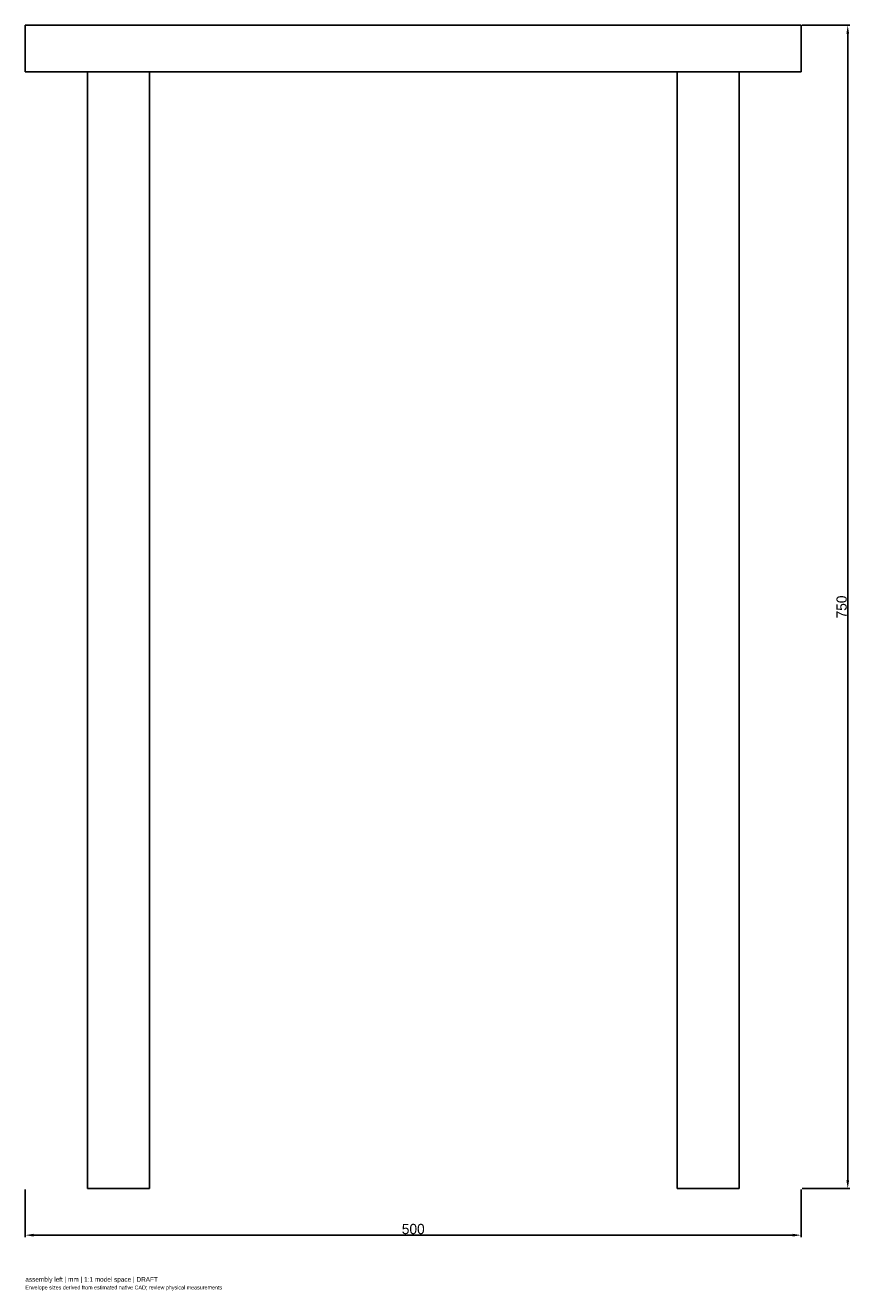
# Model space of a CAD drawing. Header units: millimetres. Extents: x -250 to 281, y -66 to 750.
import ezdxf

# ---------------------------------------------------------------- set-up
doc = ezdxf.new("R2010")
doc.units = ezdxf.units.MM
doc.linetypes.add('HIDDEN', pattern=[9.525, 6.35, -3.175])
for name, color, linetype in [('ANNOTATIONS', 7, 'Continuous'), ('DIMENSIONS', 7, 'Continuous'), ('HIDDEN', 8, 'HIDDEN'), ('VISIBLE', 7, 'Continuous')]:
    doc.layers.add(name, color=color, linetype=linetype)
doc.dimstyles.get("Standard").update_dxf_attribs({"dimtxt": 2.5, "dimasz": 2.5, "dimexe": 1.25, "dimexo": 0.625, "dimtad": 1, "dimcen": 2.5, "dimazin": 3, "dimtfac": 1, "dimtmove": 0, "dimatfit": 3})

msp = doc.modelspace()

# ---------------------------------------------------------------- linework, layer by layer
at = {"layer": 'HIDDEN'}
for p, q in [((250, 750), (-250, 750)), ((-250, 720), (-250, 750)), ((250, 720), (250, 750)), ((250, 720), (-250, 720)), ((-170, 720), (-210, 720)), ((-170, 720), (-210, 720)), ((-210, 0), (-210, 720)), ((-170, 720), (-210, 720)), ((-210, 0), (-210, 720)), ((-170, 720), (-210, 720)), ((-210, 0), (-210, 720)), ((-170, 0), (-170, 720)), ((-170, 0), (-170, 720)), ((-170, 0), (-170, 720)), ((210, 720), (170, 720)), ((210, 720), (170, 720)), ((170, 0), (170, 720)), ((210, 720), (170, 720)), ((170, 0), (170, 720)), ((210, 720), (170, 720)), ((170, 0), (170, 720)), ((210, 0), (210, 720)), ((210, 0), (210, 720)), ((210, 0), (210, 720)), ((-170, 0), (-210, 0)), ((-170, 0), (-210, 0)), ((-170, 0), (-210, 0)), ((210, 0), (170, 0)), ((210, 0), (170, 0)), ((210, 0), (170, 0))]:
    msp.add_line(p, q, dxfattribs=at)
at = {"layer": 'VISIBLE'}
for p, q in [((250, 750), (-250, 750)), ((-250, 720), (-250, 750)), ((250, 720), (250, 750)), ((250, 720), (-250, 720)), ((-210, 0), (-210, 720)), ((-170, 0), (-170, 720)), ((170, 0), (170, 720)), ((210, 0), (210, 720)), ((-170, 0), (-210, 0)), ((210, 0), (170, 0))]:
    msp.add_line(p, q, dxfattribs=at)

# ---------------------------------------------------------------- texts
at = {"layer": 'ANNOTATIONS'}
for s, height, p in [('assembly left | mm | 1:1 model space | DRAFT', 3, (-250, -60)), ('Envelope sizes derived from estimated native CAD; review physical measurements', 2.5, (-250, -65))]:
    msp.add_text(s, height=height, dxfattribs=at).set_placement(p)

# ---------------------------------------------------------------- dimensions: what is measured, and where the dimension line sits
at = {"layer": 'DIMENSIONS'}
msp.add_linear_dim(base=(280, 0), p1=(250, 0), p2=(250, 750), angle=90, dimstyle='Standard', override={"dimtxt": 6.6, "dimasz": 5.4, "dimtad": 1, "dimdec": 2}, dxfattribs=at).render()
msp.add_linear_dim(base=(-250, -30), p1=(-250, 0), p2=(250, 0), dimstyle='Standard', override={"dimtxt": 6.6, "dimasz": 5.4, "dimtad": 1, "dimdec": 2}, dxfattribs=at).render()

doc.saveas('drawing.dxf')
